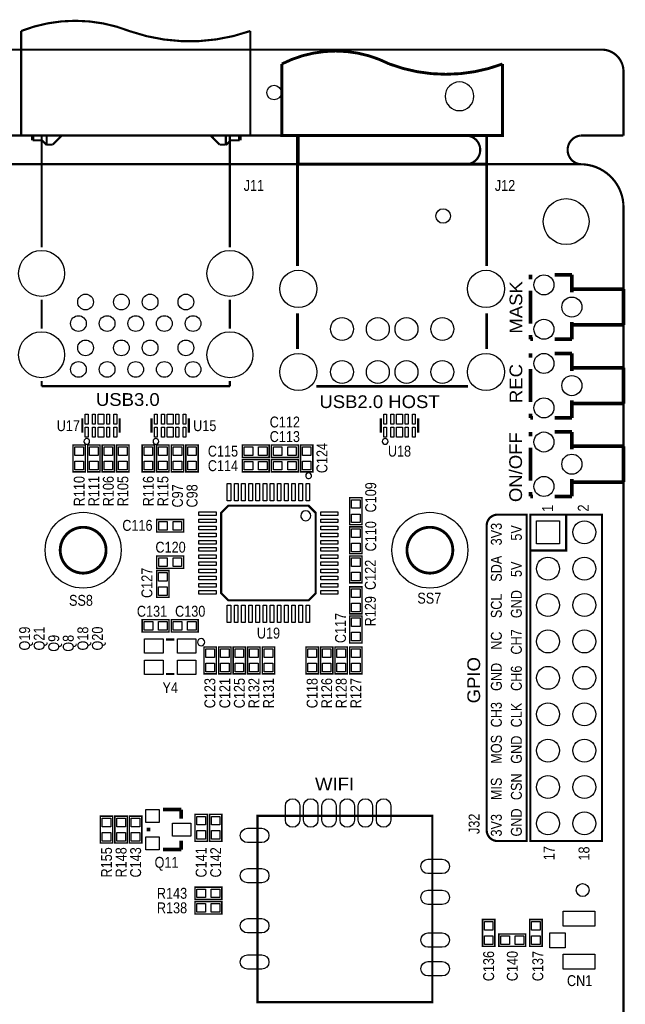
# Model space of a CAD drawing. Extents: x 0 to 150, y -8 to 100.
# Tile 12 of 12: x 108 to 150, y 31 to 100. Entities that reach past the tile are written whole.
import ezdxf
from ezdxf.enums import TextEntityAlignment as Align

# ---------------------------------------------------------------- set-up
doc = ezdxf.new("R2010")
doc.units = 0
doc.layers.add('DXF', color=212, linetype='CONTINUOUS')

msp = doc.modelspace()

# ---------------------------------------------------------------- linework, layer by layer
at = {"layer": 'DXF'}
for points, const_width in [([(115.558824, 99.28098, 0.190342), (107.95889, 99.30003)], 0.150114), ([(123.958858, 99.30003, -0.169628), (115.558824, 99.28098)], 0.150114), ([(126.15545, 97.00006, -0.240368), (133.655562, 97.00006)], 0.199898), ([(148.475954, 98.000058, -0.414214), (149.999954, 96.476058)], 0.1524), ([(133.655562, 97.00006, 0.182958), (141.55547, 97.00006)], 0.199898), ([(138.999976, 90.000074, 0.999992), (138.999976, 92.00007)], 0.150114), ([(146.99996, 90.000074, -0.899993), (146.99996, 92.00007)], 0.150114), ([(2.999994, 0), (146.99996, 0, 0.414214), (149.999954, 2.999994), (149.999954, 87.00008, 0.414214), (146.99996, 90.000074), (2.999994, 90.000074, 0.414214), (0, 87.00008), (0, 2.999994, 0.414214), (2.999994, 0)], 0.1524), ([(140.45184, 43.525186), (140.45184, 64.78143, -0.414214), (141.21384, 65.54343), (143.24584, 65.54343), (143.24584, 42.763186), (141.21384, 42.763186, -0.414214), (140.45184, 43.525186)], 0.1524), ([(113.888012, 63.062612, 1.000034), (110.68812, 63.062358, 0.999966), (113.888012, 63.062612)], 0.199898), ([(138.088116, 63.062612, 1.000034), (134.888224, 63.062358, 0.999966), (138.088116, 63.062612)], 0.199898)]:
    msp.add_lwpolyline(points, format="xyb", dxfattribs=dict(at, const_width=const_width))
for points, const_width in [([(107.95889, 99.30003), (107.95889, 92.00007), (115.958874, 92.00007)], 0.150114), ([(123.958858, 99.30003), (123.958858, 92.00007), (115.958874, 92.00007)], 0.150114), ([(1.524, 98.000058), (148.475954, 98.000058)], 0.1524), ([(126.15545, 97.00006), (126.15545, 92.00007), (141.55547, 92.00007), (141.55547, 97.00006)], 0.199898), ([(149.999954, 96.476058), (149.999954, 92.00007)], 0.1524), ([(108.765594, 92.00007), (108.765594, 91.66987)], 0.254), ([(123.215654, 92.00007), (123.215654, 91.66987)], 0.254), ([(127.255524, 82.900012), (127.255524, 92.00007), (140.455396, 92.00007), (140.455396, 82.900012)], 0.199898), ([(127.305562, 92.00007), (127.305562, 90.000074), (140.455396, 90.000074), (140.455396, 92.00007)], 0.199898), ([(78.999842, 92.00007), (138.999976, 92.00007)], 0.1524), ([(109.740954, 92.00007), (108.765594, 92.00007)], 0.150114), ([(109.408214, 91.66987), (108.765594, 91.66987)], 0.150114), ([(109.387894, 92.00007), (109.387894, 90.000074), (122.529854, 90.000074), (122.529854, 92.00007), (122.529854, 87.660734), (122.529854, 86.58098), (122.529854, 84.21243)], 0.150114), ([(109.387894, 84.21243), (109.387894, 87.281004), (109.387894, 88.160606), (109.387894, 92.00007)], 0.150114), ([(109.740954, 91.33713), (109.408214, 91.66987)], 0.150114), ([(109.740954, 92.00007), (109.740954, 91.37269)], 0.150114), ([(110.162594, 91.37269), (109.740954, 91.37269)], 0.150114), ([(110.789974, 92.00007), (110.162594, 91.37269)], 0.150114), ([(121.193814, 92.00007), (110.891574, 92.00007)], 0.150114), ([(121.818654, 91.37269), (121.193814, 92.00007)], 0.150114), ([(122.242834, 91.37269), (121.818654, 91.37269)], 0.150114), ([(122.242834, 92.00007), (122.242834, 91.37269)], 0.150114), ([(123.215654, 92.00007), (122.242834, 92.00007)], 0.150114), ([(122.575574, 91.66987), (122.242834, 91.33713)], 0.150114), ([(123.215654, 91.66987), (122.575574, 91.66987)], 0.150114), ([(149.999954, 92.00007), (146.99996, 92.00007)], 0.1524), ([(143.49984, 81.978754), (143.49984, 82.281776)], 0.254), ([(146.399758, 82.281776), (145.205958, 82.281776)], 0.254), ([(146.399758, 81.06283), (146.399758, 82.281776)], 0.254), ([(143.49984, 78.878684), (143.49984, 81.18475)], 0.254), ([(149.9997, 81.281778), (146.399758, 81.281778)], 0.254), ([(149.9997, 78.781656), (149.9997, 81.281778)], 0.254), ([(109.387894, 80.54975), (109.387894, 78.53299)], 0.150114), ([(122.529854, 80.54975), (122.529854, 78.53299)], 0.150114), ([(127.255524, 77.100176), (127.255524, 79.600044)], 0.199898), ([(140.455396, 79.600044), (140.455396, 77.100176)], 0.199898), ([(146.399758, 77.781658), (146.399758, 79.000604)], 0.254), ([(149.9997, 78.781656), (146.399758, 78.781656)], 0.254), ([(143.49984, 77.781658), (143.49984, 78.08468)], 0.254), ([(143.693388, 77.781658), (143.49984, 77.781658)], 0.254), ([(146.399758, 77.781658), (145.205958, 77.781658)], 0.254), ([(143.49984, 76.49464), (143.49984, 76.797662)], 0.254), ([(146.399758, 76.797662), (145.205958, 76.797662)], 0.254), ([(146.399758, 75.578716), (146.399758, 76.797662)], 0.254), ([(143.49984, 73.39457), (143.49984, 75.700636)], 0.254), ([(149.9997, 75.797664), (146.399758, 75.797664)], 0.254), ([(149.9997, 73.297542), (149.9997, 75.797664)], 0.254), ([(109.387894, 74.87031), (109.387894, 74.50709)], 0.150114), ([(122.529854, 74.87031), (122.529854, 74.50709)], 0.150114), ([(122.529854, 74.50709), (109.387894, 74.50709)], 0.150114), ([(139.155424, 74.499978), (128.555496, 74.499978)], 0.199898), ([(146.399758, 72.297544), (146.399758, 73.51649)], 0.254), ([(149.9997, 73.297542), (146.399758, 73.297542)], 0.254), ([(112.238028, 72.255126), (112.238028, 71.254874)], 0.150114), ([(114.837972, 72.255126), (114.837972, 71.254874)], 0.150114), ([(117.064028, 72.255126), (117.064028, 71.254874)], 0.150114), ([(119.663972, 72.255126), (119.663972, 71.254874)], 0.150114), ([(133.066028, 72.255126), (133.066028, 71.254874)], 0.150114), ([(135.665972, 72.255126), (135.665972, 71.254874)], 0.150114), ([(143.49984, 72.297544), (143.49984, 72.600566)], 0.254), ([(143.693388, 72.297544), (143.49984, 72.297544)], 0.254), ([(146.399758, 72.297544), (145.205958, 72.297544)], 0.254), ([(143.49984, 71.010526), (143.49984, 71.313548)], 0.254), ([(146.399758, 71.313548), (145.205958, 71.313548)], 0.254), ([(146.399758, 70.094602), (146.399758, 71.313548)], 0.254), ([(112.4458, 70.4088), (112.4458, 68.5292), (111.5822, 68.5292), (111.5822, 70.4088), (112.4458, 70.4088)], 0.1016), ([(113.4618, 70.4088), (113.4618, 68.5292), (112.5982, 68.5292), (112.5982, 70.4088), (113.4618, 70.4088)], 0.1016), ([(114.4778, 70.4088), (114.4778, 68.5292), (113.6142, 68.5292), (113.6142, 70.4088), (114.4778, 70.4088)], 0.1016), ([(115.4938, 70.4088), (115.4938, 68.5292), (114.6302, 68.5292), (114.6302, 70.4088), (115.4938, 70.4088)], 0.1016), ([(117.2718, 70.4088), (117.2718, 68.5292), (116.4082, 68.5292), (116.4082, 70.4088), (117.2718, 70.4088)], 0.1016), ([(118.2878, 70.4088), (118.2878, 68.5292), (117.4242, 68.5292), (117.4242, 70.4088), (118.2878, 70.4088)], 0.1016), ([(119.3038, 70.4088), (119.3038, 68.5292), (118.4402, 68.5292), (118.4402, 70.4088), (119.3038, 70.4088)], 0.1016), ([(120.3198, 70.4088), (120.3198, 68.5292), (119.4562, 68.5292), (119.4562, 70.4088), (120.3198, 70.4088)], 0.1016), ([(125.2728, 69.5452), (123.3932, 69.5452), (123.3932, 70.4088), (125.2728, 70.4088), (125.2728, 69.5452)], 0.1016), ([(125.4252, 70.4088), (127.3048, 70.4088), (127.3048, 69.5452), (125.4252, 69.5452), (125.4252, 70.4088)], 0.1016), ([(127.4572, 68.5292), (127.4572, 70.4088), (128.3208, 70.4088), (128.3208, 68.5292), (127.4572, 68.5292)], 0.1016), ([(143.49984, 67.910456), (143.49984, 70.216522)], 0.254), ([(149.9997, 70.31355), (146.399758, 70.31355)], 0.254), ([(149.9997, 67.813428), (149.9997, 70.31355)], 0.254), ([(125.2728, 68.5292), (123.3932, 68.5292), (123.3932, 69.3928), (125.2728, 69.3928), (125.2728, 68.5292)], 0.1016), ([(125.4252, 69.3928), (127.3048, 69.3928), (127.3048, 68.5292), (125.4252, 68.5292), (125.4252, 69.3928)], 0.1016), ([(146.399758, 66.81343), (146.399758, 68.032376)], 0.254), ([(149.9997, 67.813428), (146.399758, 67.813428)], 0.254), ([(130.8862, 64.8462), (130.8862, 66.7258), (131.7498, 66.7258), (131.7498, 64.8462), (130.8862, 64.8462)], 0.1016), ([(143.49984, 66.81343), (143.49984, 67.116452)], 0.254), ([(143.693388, 66.81343), (143.49984, 66.81343)], 0.254), ([(146.399758, 66.81343), (145.205958, 66.81343)], 0.254), ([(128.521968, 65.665096), (128.521968, 60.064904), (128.022096, 59.565032), (122.421904, 59.565032), (121.922032, 60.064904), (121.922032, 65.665096), (122.421904, 66.164968), (128.022096, 66.164968), (128.521968, 65.665096)], 0.150114), ([(145.999962, 65.54343), (145.999962, 63.043308), (143.49984, 63.043308)], 0.150114), ([(148.500084, 65.54343), (148.500084, 42.763186), (143.49984, 42.763186), (143.49984, 65.54343), (148.500084, 65.54343)], 0.150114), ([(119.3038, 64.3382), (117.4242, 64.3382), (117.4242, 65.2018), (119.3038, 65.2018), (119.3038, 64.3382)], 0.1016), ([(130.8862, 62.8142), (130.8862, 64.6938), (131.7498, 64.6938), (131.7498, 62.8142), (130.8862, 62.8142)], 0.1016), ([(119.3038, 61.7982), (117.4242, 61.7982), (117.4242, 62.6618), (119.3038, 62.6618), (119.3038, 61.7982)], 0.1016), ([(130.8862, 60.7822), (130.8862, 62.6618), (131.7498, 62.6618), (131.7498, 60.7822), (130.8862, 60.7822)], 0.1016), ([(118.2878, 61.6458), (118.2878, 59.7662), (117.4242, 59.7662), (117.4242, 61.6458), (118.2878, 61.6458)], 0.1016), ([(131.7498, 60.5028), (131.7498, 58.6232), (130.8862, 58.6232), (130.8862, 60.5028), (131.7498, 60.5028)], 0.1016), ([(130.8862, 56.5912), (130.8862, 58.4708), (131.7498, 58.4708), (131.7498, 56.5912), (130.8862, 56.5912)], 0.1016), ([(118.2878, 57.3532), (116.4082, 57.3532), (116.4082, 58.2168), (118.2878, 58.2168), (118.2878, 57.3532)], 0.1016), ([(118.4402, 58.2168), (120.3198, 58.2168), (120.3198, 57.3532), (118.4402, 57.3532), (118.4402, 58.2168)], 0.1016), ([(118.663974, 56.825896), (118.064026, 56.825896)], 0.150114), ([(121.5898, 56.3118), (121.5898, 54.4322), (120.7262, 54.4322), (120.7262, 56.3118), (121.5898, 56.3118)], 0.1016), ([(122.6058, 56.3118), (122.6058, 54.4322), (121.7422, 54.4322), (121.7422, 56.3118), (122.6058, 56.3118)], 0.1016), ([(123.6218, 56.3118), (123.6218, 54.4322), (122.7582, 54.4322), (122.7582, 56.3118), (123.6218, 56.3118)], 0.1016), ([(123.7742, 54.4322), (123.7742, 56.3118), (124.6378, 56.3118), (124.6378, 54.4322), (123.7742, 54.4322)], 0.1016), ([(124.7902, 54.4322), (124.7902, 56.3118), (125.6538, 56.3118), (125.6538, 54.4322), (124.7902, 54.4322)], 0.1016), ([(128.7018, 56.3118), (128.7018, 54.4322), (127.8382, 54.4322), (127.8382, 56.3118), (128.7018, 56.3118)], 0.1016), ([(129.7178, 56.3118), (129.7178, 54.4322), (128.8542, 54.4322), (128.8542, 56.3118), (129.7178, 56.3118)], 0.1016), ([(129.8702, 54.4322), (129.8702, 56.3118), (130.7338, 56.3118), (130.7338, 54.4322), (129.8702, 54.4322)], 0.1016), ([(130.8862, 54.4322), (130.8862, 56.3118), (131.7498, 56.3118), (131.7498, 54.4322), (130.8862, 54.4322)], 0.1016), ([(118.663974, 54.426104), (118.064026, 54.426104)], 0.150114), ([(119.1387, 44.958), (117.8687, 44.958)], 0.254), ([(119.1387, 44.323), (119.1387, 44.958)], 0.254), ([(120.0912, 42.7482), (120.0912, 44.6278), (120.9548, 44.6278), (120.9548, 42.7482), (120.0912, 42.7482)], 0.1016), ([(121.1072, 42.7482), (121.1072, 44.6278), (121.9708, 44.6278), (121.9708, 42.7482), (121.1072, 42.7482)], 0.1016), ([(113.4872, 42.6212), (113.4872, 44.5008), (114.3508, 44.5008), (114.3508, 42.6212), (113.4872, 42.6212)], 0.1016), ([(114.5032, 42.6212), (114.5032, 44.5008), (115.3668, 44.5008), (115.3668, 42.6212), (114.5032, 42.6212)], 0.1016), ([(115.5192, 42.6212), (115.5192, 44.5008), (116.3828, 44.5008), (116.3828, 42.6212), (115.5192, 42.6212)], 0.1016), ([(136.656064, 31.520892), (124.45619, 31.520892), (124.45619, 44.520866), (136.656064, 44.520866), (136.656064, 31.520892)], 0.150114), ([(116.8527, 43.688), (116.8527, 43.434)], 0.254), ([(119.1387, 42.799), (119.1387, 42.164)], 0.254), ([(119.1387, 42.164), (117.8687, 42.164)], 0.254), ([(120.0912, 39.5478), (121.9708, 39.5478), (121.9708, 38.6842), (120.0912, 38.6842), (120.0912, 39.5478)], 0.1016), ([(120.0912, 38.5318), (121.9708, 38.5318), (121.9708, 37.6682), (120.0912, 37.6682), (120.0912, 38.5318)], 0.1016), ([(140.1572, 35.410902), (140.1572, 37.290502), (141.0208, 37.290502), (141.0208, 35.410902), (140.1572, 35.410902)], 0.1016), ([(143.4592, 35.410902), (143.4592, 37.290502), (144.3228, 37.290502), (144.3228, 35.410902), (143.4592, 35.410902)], 0.1016), ([(141.3002, 36.274502), (143.1798, 36.274502), (143.1798, 35.410902), (141.3002, 35.410902), (141.3002, 36.274502)], 0.1016)]:
    msp.add_lwpolyline(points, dxfattribs=dict(at, const_width=const_width))
msp.add_lwpolyline([(139.556998, 94.742, 1), (137.557002, 94.742, 1), (139.556998, 94.742)], format="xyb", dxfattribs=at)
for points in [[(112.637951, 71.855076), (112.438053, 71.855076), (112.438053, 72.5551), (112.637951, 72.5551)], [(113.137823, 71.855076), (112.937925, 71.855076), (112.937925, 72.5551), (113.137823, 72.5551)], [(113.738025, 72.5551), (113.738025, 71.855076), (113.337975, 71.855076), (113.337975, 72.5551)], [(114.138075, 71.855076), (113.938177, 71.855076), (113.938177, 72.5551), (114.138075, 72.5551)], [(114.637947, 71.855076), (114.438049, 71.855076), (114.438049, 72.5551), (114.637947, 72.5551)], [(117.463951, 71.855076), (117.264053, 71.855076), (117.264053, 72.5551), (117.463951, 72.5551)], [(117.963823, 71.855076), (117.763925, 71.855076), (117.763925, 72.5551), (117.963823, 72.5551)], [(118.564025, 72.5551), (118.564025, 71.855076), (118.163975, 71.855076), (118.163975, 72.5551)], [(118.964075, 71.855076), (118.764177, 71.855076), (118.764177, 72.5551), (118.964075, 72.5551)], [(119.463947, 71.855076), (119.264049, 71.855076), (119.264049, 72.5551), (119.463947, 72.5551)], [(133.465951, 71.855076), (133.266053, 71.855076), (133.266053, 72.5551), (133.465951, 72.5551)], [(133.965823, 71.855076), (133.765925, 71.855076), (133.765925, 72.5551), (133.965823, 72.5551)], [(134.566025, 72.5551), (134.566025, 71.855076), (134.165975, 71.855076), (134.165975, 72.5551)], [(134.966075, 71.855076), (134.766177, 71.855076), (134.766177, 72.5551), (134.966075, 72.5551)], [(135.465947, 71.855076), (135.266049, 71.855076), (135.266049, 72.5551), (135.465947, 72.5551)], [(112.637951, 70.9549), (112.438053, 70.9549), (112.438053, 71.654924), (112.637951, 71.654924)], [(113.137823, 70.9549), (112.937925, 70.9549), (112.937925, 71.654924), (113.137823, 71.654924)], [(113.738025, 71.654924), (113.738025, 70.9549), (113.337975, 70.9549), (113.337975, 71.654924)], [(114.138075, 70.9549), (113.938177, 70.9549), (113.938177, 71.654924), (114.138075, 71.654924)], [(114.637947, 70.9549), (114.438049, 70.9549), (114.438049, 71.654924), (114.637947, 71.654924)], [(117.463951, 70.9549), (117.264053, 70.9549), (117.264053, 71.654924), (117.463951, 71.654924)], [(117.963823, 70.9549), (117.763925, 70.9549), (117.763925, 71.654924), (117.963823, 71.654924)], [(118.564025, 71.654924), (118.564025, 70.9549), (118.163975, 70.9549), (118.163975, 71.654924)], [(118.964075, 70.9549), (118.764177, 70.9549), (118.764177, 71.654924), (118.964075, 71.654924)], [(119.463947, 70.9549), (119.264049, 70.9549), (119.264049, 71.654924), (119.463947, 71.654924)], [(133.465951, 70.9549), (133.266053, 70.9549), (133.266053, 71.654924), (133.465951, 71.654924)], [(133.965823, 70.9549), (133.765925, 70.9549), (133.765925, 71.654924), (133.965823, 71.654924)], [(134.566025, 71.654924), (134.566025, 70.9549), (134.165975, 70.9549), (134.165975, 71.654924)], [(134.966075, 70.9549), (134.766177, 70.9549), (134.766177, 71.654924), (134.966075, 71.654924)], [(135.465947, 70.9549), (135.266049, 70.9549), (135.266049, 71.654924), (135.465947, 71.654924)], [(111.71428, 70.268592), (112.31372, 70.268592), (112.31372, 69.669152), (111.71428, 69.669152)], [(112.73028, 70.268592), (113.32972, 70.268592), (113.32972, 69.669152), (112.73028, 69.669152)], [(113.74628, 70.268592), (114.34572, 70.268592), (114.34572, 69.669152), (113.74628, 69.669152)], [(114.76228, 70.268592), (115.36172, 70.268592), (115.36172, 69.669152), (114.76228, 69.669152)], [(116.54028, 70.268592), (117.13972, 70.268592), (117.13972, 69.669152), (116.54028, 69.669152)], [(117.55628, 70.268592), (118.15572, 70.268592), (118.15572, 69.669152), (117.55628, 69.669152)], [(118.57228, 70.268592), (119.17172, 70.268592), (119.17172, 69.669152), (118.57228, 69.669152)], [(119.58828, 70.268592), (120.18772, 70.268592), (120.18772, 69.669152), (119.58828, 69.669152)], [(124.132848, 70.27672), (124.132848, 69.67728), (123.533408, 69.67728), (123.533408, 70.27672)], [(125.132592, 70.27672), (125.132592, 69.67728), (124.533152, 69.67728), (124.533152, 70.27672)], [(125.565408, 69.67728), (125.565408, 70.27672), (126.164848, 70.27672), (126.164848, 69.67728)], [(126.565152, 69.67728), (126.565152, 70.27672), (127.164592, 70.27672), (127.164592, 69.67728)], [(128.18872, 69.669152), (127.58928, 69.669152), (127.58928, 70.268592), (128.18872, 70.268592)], [(111.71428, 69.268848), (112.31372, 69.268848), (112.31372, 68.669408), (111.71428, 68.669408)], [(112.73028, 69.268848), (113.32972, 69.268848), (113.32972, 68.669408), (112.73028, 68.669408)], [(113.74628, 69.268848), (114.34572, 69.268848), (114.34572, 68.669408), (113.74628, 68.669408)], [(114.76228, 69.268848), (115.36172, 69.268848), (115.36172, 68.669408), (114.76228, 68.669408)], [(116.54028, 69.268848), (117.13972, 69.268848), (117.13972, 68.669408), (116.54028, 68.669408)], [(117.55628, 69.268848), (118.15572, 69.268848), (118.15572, 68.669408), (117.55628, 68.669408)], [(118.57228, 69.268848), (119.17172, 69.268848), (119.17172, 68.669408), (118.57228, 68.669408)], [(119.58828, 69.268848), (120.18772, 69.268848), (120.18772, 68.669408), (119.58828, 68.669408)], [(124.132848, 69.26072), (124.132848, 68.66128), (123.533408, 68.66128), (123.533408, 69.26072)], [(125.132592, 69.26072), (125.132592, 68.66128), (124.533152, 68.66128), (124.533152, 69.26072)], [(125.565408, 68.66128), (125.565408, 69.26072), (126.164848, 69.26072), (126.164848, 68.66128)], [(126.565152, 68.66128), (126.565152, 69.26072), (127.164592, 69.26072), (127.164592, 68.66128)], [(128.18872, 68.669408), (127.58928, 68.669408), (127.58928, 69.268848), (128.18872, 69.268848)], [(122.346974, 67.714876), (122.59691, 67.714876), (122.59691, 66.51498), (122.346974, 66.51498)], [(122.8471, 67.714876), (123.097036, 67.714876), (123.097036, 66.51498), (122.8471, 66.51498)], [(123.346972, 67.714876), (123.596908, 67.714876), (123.596908, 66.51498), (123.346972, 66.51498)], [(123.847098, 67.714876), (124.097034, 67.714876), (124.097034, 66.51498), (123.847098, 66.51498)], [(124.34697, 67.714876), (124.596906, 67.714876), (124.596906, 66.51498), (124.34697, 66.51498)], [(124.847096, 67.714876), (125.097032, 67.714876), (125.097032, 66.51498), (124.847096, 66.51498)], [(125.346968, 67.714876), (125.596904, 67.714876), (125.596904, 66.51498), (125.346968, 66.51498)], [(125.847094, 67.714876), (126.09703, 67.714876), (126.09703, 66.51498), (125.847094, 66.51498)], [(126.346966, 67.714876), (126.596902, 67.714876), (126.596902, 66.51498), (126.346966, 66.51498)], [(126.847092, 67.714876), (127.097028, 67.714876), (127.097028, 66.51498), (126.847092, 66.51498)], [(127.346964, 67.714876), (127.5969, 67.714876), (127.5969, 66.51498), (127.346964, 66.51498)], [(127.84709, 67.714876), (128.097026, 67.714876), (128.097026, 66.51498), (127.84709, 66.51498)], [(131.61772, 65.986152), (131.01828, 65.986152), (131.01828, 66.585592), (131.61772, 66.585592)], [(120.372124, 65.49009), (120.372124, 65.740026), (121.57202, 65.740026), (121.57202, 65.49009)], [(130.071876, 65.740026), (130.071876, 65.49009), (128.87198, 65.49009), (128.87198, 65.740026)], [(131.61772, 64.986408), (131.01828, 64.986408), (131.01828, 65.585848), (131.61772, 65.585848)], [(118.163848, 65.06972), (118.163848, 64.47028), (117.564408, 64.47028), (117.564408, 65.06972)], [(119.163592, 65.06972), (119.163592, 64.47028), (118.564152, 64.47028), (118.564152, 65.06972)], [(120.372124, 64.989964), (120.372124, 65.2399), (121.57202, 65.2399), (121.57202, 64.989964)], [(120.372124, 64.490092), (120.372124, 64.740028), (121.57202, 64.740028), (121.57202, 64.490092)], [(130.071876, 65.2399), (130.071876, 64.989964), (128.87198, 64.989964), (128.87198, 65.2399)], [(130.071876, 64.740028), (130.071876, 64.490092), (128.87198, 64.490092), (128.87198, 64.740028)], [(143.929989, 65.113281), (145.529935, 65.113281), (145.529935, 63.513335), (143.929989, 63.513335)], [(120.372124, 63.989966), (120.372124, 64.239902), (121.57202, 64.239902), (121.57202, 63.989966)], [(130.071876, 64.239902), (130.071876, 63.989966), (128.87198, 63.989966), (128.87198, 64.239902)], [(131.61772, 63.954152), (131.01828, 63.954152), (131.01828, 64.553592), (131.61772, 64.553592)], [(120.372124, 63.490094), (120.372124, 63.74003), (121.57202, 63.74003), (121.57202, 63.490094)], [(120.372124, 62.989968), (120.372124, 63.239904), (121.57202, 63.239904), (121.57202, 62.989968)], [(130.071876, 63.74003), (130.071876, 63.490094), (128.87198, 63.490094), (128.87198, 63.74003)], [(130.071876, 63.239904), (130.071876, 62.989968), (128.87198, 62.989968), (128.87198, 63.239904)], [(131.61772, 62.954408), (131.01828, 62.954408), (131.01828, 63.553848), (131.61772, 63.553848)], [(120.372124, 62.490096), (120.372124, 62.740032), (121.57202, 62.740032), (121.57202, 62.490096)], [(130.071876, 62.740032), (130.071876, 62.490096), (128.87198, 62.490096), (128.87198, 62.740032)], [(118.163848, 62.52972), (118.163848, 61.93028), (117.564408, 61.93028), (117.564408, 62.52972)], [(119.163592, 62.52972), (119.163592, 61.93028), (118.564152, 61.93028), (118.564152, 62.52972)], [(120.372124, 61.98997), (120.372124, 62.239906), (121.57202, 62.239906), (121.57202, 61.98997)], [(130.071876, 62.239906), (130.071876, 61.98997), (128.87198, 61.98997), (128.87198, 62.239906)], [(131.61772, 61.922152), (131.01828, 61.922152), (131.01828, 62.521592), (131.61772, 62.521592)], [(117.55628, 61.505592), (118.15572, 61.505592), (118.15572, 60.906152), (117.55628, 60.906152)], [(120.372124, 61.490098), (120.372124, 61.740034), (121.57202, 61.740034), (121.57202, 61.490098)], [(120.372124, 60.989972), (120.372124, 61.239908), (121.57202, 61.239908), (121.57202, 60.989972)], [(130.071876, 61.740034), (130.071876, 61.490098), (128.87198, 61.490098), (128.87198, 61.740034)], [(130.071876, 61.239908), (130.071876, 60.989972), (128.87198, 60.989972), (128.87198, 61.239908)], [(131.61772, 60.922408), (131.01828, 60.922408), (131.01828, 61.521848), (131.61772, 61.521848)], [(117.55628, 60.505848), (118.15572, 60.505848), (118.15572, 59.906408), (117.55628, 59.906408)], [(120.372124, 60.4901), (120.372124, 60.740036), (121.57202, 60.740036), (121.57202, 60.4901)], [(130.071876, 60.740036), (130.071876, 60.4901), (128.87198, 60.4901), (128.87198, 60.740036)], [(120.372124, 59.989974), (120.372124, 60.23991), (121.57202, 60.23991), (121.57202, 59.989974)], [(130.071876, 60.23991), (130.071876, 59.989974), (128.87198, 59.989974), (128.87198, 60.23991)], [(131.01828, 60.362592), (131.61772, 60.362592), (131.61772, 59.763152), (131.01828, 59.763152)], [(122.595894, 58.015124), (122.345958, 58.015124), (122.345958, 59.21502), (122.595894, 59.21502)], [(123.09602, 58.015124), (122.846084, 58.015124), (122.846084, 59.21502), (123.09602, 59.21502)], [(123.595892, 58.015124), (123.345956, 58.015124), (123.345956, 59.21502), (123.595892, 59.21502)], [(124.096018, 58.015124), (123.846082, 58.015124), (123.846082, 59.21502), (124.096018, 59.21502)], [(124.59589, 58.015124), (124.345954, 58.015124), (124.345954, 59.21502), (124.59589, 59.21502)], [(125.096016, 58.015124), (124.84608, 58.015124), (124.84608, 59.21502), (125.096016, 59.21502)], [(125.595888, 58.015124), (125.345952, 58.015124), (125.345952, 59.21502), (125.595888, 59.21502)], [(126.096014, 58.015124), (125.846078, 58.015124), (125.846078, 59.21502), (126.096014, 59.21502)], [(126.595886, 58.015124), (126.34595, 58.015124), (126.34595, 59.21502), (126.595886, 59.21502)], [(127.096012, 58.015124), (126.846076, 58.015124), (126.846076, 59.21502), (127.096012, 59.21502)], [(127.595884, 58.015124), (127.345948, 58.015124), (127.345948, 59.21502), (127.595884, 59.21502)], [(128.09601, 58.015124), (127.846074, 58.015124), (127.846074, 59.21502), (128.09601, 59.21502)], [(131.01828, 59.362848), (131.61772, 59.362848), (131.61772, 58.763408), (131.01828, 58.763408)], [(117.147848, 58.08472), (117.147848, 57.48528), (116.548408, 57.48528), (116.548408, 58.08472)], [(118.147592, 58.08472), (118.147592, 57.48528), (117.548152, 57.48528), (117.548152, 58.08472)], [(118.580408, 57.48528), (118.580408, 58.08472), (119.179848, 58.08472), (119.179848, 57.48528)], [(119.580152, 57.48528), (119.580152, 58.08472), (120.179592, 58.08472), (120.179592, 57.48528)], [(131.61772, 57.731152), (131.01828, 57.731152), (131.01828, 58.330592), (131.61772, 58.330592)], [(131.61772, 56.731408), (131.01828, 56.731408), (131.01828, 57.330848), (131.61772, 57.330848)], [(117.863874, 56.876061), (117.863874, 55.876063), (116.563902, 55.876063), (116.563902, 56.876061)], [(120.164098, 56.876061), (120.164098, 55.876063), (118.864126, 55.876063), (118.864126, 56.876061)], [(120.85828, 56.171592), (121.45772, 56.171592), (121.45772, 55.572152), (120.85828, 55.572152)], [(121.87428, 56.171592), (122.47372, 56.171592), (122.47372, 55.572152), (121.87428, 55.572152)], [(122.89028, 56.171592), (123.48972, 56.171592), (123.48972, 55.572152), (122.89028, 55.572152)], [(124.50572, 55.572152), (123.90628, 55.572152), (123.90628, 56.171592), (124.50572, 56.171592)], [(125.52172, 55.572152), (124.92228, 55.572152), (124.92228, 56.171592), (125.52172, 56.171592)], [(127.97028, 56.171592), (128.56972, 56.171592), (128.56972, 55.572152), (127.97028, 55.572152)], [(128.98628, 56.171592), (129.58572, 56.171592), (129.58572, 55.572152), (128.98628, 55.572152)], [(130.60172, 55.572152), (130.00228, 55.572152), (130.00228, 56.171592), (130.60172, 56.171592)], [(131.61772, 55.572152), (131.01828, 55.572152), (131.01828, 56.171592), (131.61772, 56.171592)], [(117.863874, 55.375937), (117.863874, 54.375939), (116.563902, 54.375939), (116.563902, 55.375937)], [(120.164098, 55.375937), (120.164098, 54.375939), (118.864126, 54.375939), (118.864126, 55.375937)], [(120.85828, 55.171848), (121.45772, 55.171848), (121.45772, 54.572408), (120.85828, 54.572408)], [(121.87428, 55.171848), (122.47372, 55.171848), (122.47372, 54.572408), (121.87428, 54.572408)], [(122.89028, 55.171848), (123.48972, 55.171848), (123.48972, 54.572408), (122.89028, 54.572408)], [(124.50572, 54.572408), (123.90628, 54.572408), (123.90628, 55.171848), (124.50572, 55.171848)], [(125.52172, 54.572408), (124.92228, 54.572408), (124.92228, 55.171848), (125.52172, 55.171848)], [(127.97028, 55.171848), (128.56972, 55.171848), (128.56972, 54.572408), (127.97028, 54.572408)], [(128.98628, 55.171848), (129.58572, 55.171848), (129.58572, 54.572408), (128.98628, 54.572408)], [(130.60172, 54.572408), (130.00228, 54.572408), (130.00228, 55.171848), (130.60172, 55.171848)], [(131.61772, 54.572408), (131.01828, 54.572408), (131.01828, 55.171848), (131.61772, 55.171848)], [(116.6749, 44.9707), (117.5893, 44.9707), (117.5893, 44.0563), (116.6749, 44.0563)], [(114.21872, 43.761152), (113.61928, 43.761152), (113.61928, 44.360592), (114.21872, 44.360592)], [(115.23472, 43.761152), (114.63528, 43.761152), (114.63528, 44.360592), (115.23472, 44.360592)], [(116.25072, 43.761152), (115.65128, 43.761152), (115.65128, 44.360592), (116.25072, 44.360592)], [(118.5291, 44.0182), (119.7991, 44.0182), (119.7991, 43.1038), (118.5291, 43.1038)], [(120.82272, 43.888152), (120.22328, 43.888152), (120.22328, 44.487592), (120.82272, 44.487592)], [(121.83872, 43.888152), (121.23928, 43.888152), (121.23928, 44.487592), (121.83872, 44.487592)], [(114.21872, 42.761408), (113.61928, 42.761408), (113.61928, 43.360848), (114.21872, 43.360848)], [(115.23472, 42.761408), (114.63528, 42.761408), (114.63528, 43.360848), (115.23472, 43.360848)], [(116.25072, 42.761408), (115.65128, 42.761408), (115.65128, 43.360848), (116.25072, 43.360848)], [(120.82272, 42.888408), (120.22328, 42.888408), (120.22328, 43.487848), (120.82272, 43.487848)], [(121.83872, 42.888408), (121.23928, 42.888408), (121.23928, 43.487848), (121.83872, 43.487848)], [(116.6749, 43.0657), (117.5893, 43.0657), (117.5893, 42.1513), (116.6749, 42.1513)], [(120.231408, 38.81628), (120.231408, 39.41572), (120.830848, 39.41572), (120.830848, 38.81628)], [(121.231152, 38.81628), (121.231152, 39.41572), (121.830592, 39.41572), (121.830592, 38.81628)], [(120.231408, 37.80028), (120.231408, 38.39972), (120.830848, 38.39972), (120.830848, 37.80028)], [(121.231152, 37.80028), (121.231152, 38.39972), (121.830592, 38.39972), (121.830592, 37.80028)], [(145.793333, 37.867844), (147.993227, 37.867844), (147.993227, 36.817808), (145.793333, 36.817808)], [(140.88872, 36.550854), (140.28928, 36.550854), (140.28928, 37.150294), (140.88872, 37.150294)], [(144.19072, 36.550854), (143.59128, 36.550854), (143.59128, 37.150294), (144.19072, 37.150294)], [(140.88872, 35.55111), (140.28928, 35.55111), (140.28928, 36.15055), (140.88872, 36.15055)], [(141.440408, 35.542982), (141.440408, 36.142422), (142.039848, 36.142422), (142.039848, 35.542982)], [(142.440152, 35.542982), (142.440152, 36.142422), (143.039592, 36.142422), (143.039592, 35.542982)], [(144.19072, 35.55111), (143.59128, 35.55111), (143.59128, 36.15055), (144.19072, 36.15055)], [(144.868138, 36.36772), (145.918174, 36.36772), (145.918174, 35.317684), (144.868138, 35.317684)], [(145.793333, 34.867596), (147.993227, 34.867596), (147.993227, 33.81756), (145.793333, 33.81756)]]:
    msp.add_lwpolyline(points, close=True, dxfattribs=at)
for points in [[(112.7379, 70.654926, 1), (112.3381, 70.655074, 1)], [(117.5639, 70.654926, 1), (117.1641, 70.655074, 1)], [(133.5659, 70.654926, 1), (133.1661, 70.655074, 1)], [(128.222248, 68.26504, 1), (127.821752, 68.26496, 1)], [(128.171956, 65.464944, 1), (127.472044, 65.465056, 1)], [(120.772936, 56.642, 1), (120.273272, 56.641956, 1)], [(126.406021, 44.220765), (126.406021, 45.220763, -1), (127.406019, 45.220763), (127.406019, 44.220765, -1)], [(127.676021, 44.220765), (127.676021, 45.220763, -1), (128.676019, 45.220763), (128.676019, 44.220765, -1)], [(128.946021, 44.220765), (128.946021, 45.220763, -1), (129.946019, 45.220763), (129.946019, 44.220765, -1)], [(130.216021, 44.220765), (130.216021, 45.220763, -1), (131.216019, 45.220763), (131.216019, 44.220765, -1)], [(131.486021, 44.220765), (131.486021, 45.220763, -1), (132.486019, 45.220763), (132.486019, 44.220765, -1)], [(132.756021, 44.220765), (132.756021, 45.220763, -1), (133.756019, 45.220763), (133.756019, 44.220765, -1)], [(123.756039, 43.650789), (124.756037, 43.650789, -1), (124.756037, 42.650791), (123.756039, 42.650791, -1)], [(136.355963, 41.490773), (137.355961, 41.490773, -1), (137.355961, 40.490775), (136.355963, 40.490775, -1)], [(123.756039, 40.850693), (124.756037, 40.850693, -1), (124.756037, 39.850695), (123.756039, 39.850695, -1)], [(136.355963, 39.330757), (137.355961, 39.330757, -1), (137.355961, 38.330759), (136.355963, 38.330759, -1)], [(123.756039, 37.350827), (124.756037, 37.350827, -1), (124.756037, 36.350829), (123.756039, 36.350829, -1)], [(136.355963, 36.350829), (137.355961, 36.350829, -1), (137.355961, 35.350831), (136.355963, 35.350831, -1)], [(123.756039, 34.820733), (124.756037, 34.820733, -1), (124.756037, 33.820735), (123.756039, 33.820735, -1)], [(136.355963, 34.350833), (137.355961, 34.350833, -1), (137.355961, 33.350835), (136.355963, 33.350835, -1)]]:
    msp.add_lwpolyline(points, format="xyb", close=True, dxfattribs=at)
for centre, radius in [((125.615954, 95.000064), 0.508), ((145.999962, 86.000082), 1.599946), ((137.414, 86.3854), 0.508), ((109.387894, 82.38109), 1.6002), ((122.529854, 82.38109), 1.6002), ((127.305562, 81.300066), 1.299972), ((140.405358, 81.300066), 1.299972), ((144.4498, 81.581498), 0.700024), ((112.458754, 80.38211), 0.550037), ((114.958114, 80.38211), 0.550037), ((116.959634, 80.38211), 0.550037), ((119.458994, 80.38211), 0.550037), ((146.399504, 80.03159), 0.700024), ((111.958374, 78.88097), 0.550037), ((113.959894, 78.88097), 0.550037), ((115.958874, 78.88097), 0.550037), ((117.957854, 78.88097), 0.550037), ((119.959374, 78.88097), 0.550037), ((130.35534, 78.49997), 0.799973), ((132.855462, 78.49997), 0.799973), ((134.855458, 78.49997), 0.799973), ((137.35558, 78.49997), 0.799973), ((144.4498, 78.481682), 0.700024), ((109.387894, 76.70165), 1.6002), ((112.458754, 77.18171), 0.550037), ((114.958114, 77.18171), 0.550037), ((116.959634, 77.18171), 0.550037), ((119.458994, 77.18171), 0.550037), ((122.529854, 76.70165), 1.6002), ((127.305562, 75.499976), 1.299972), ((130.35534, 75.499976), 0.799973), ((132.855462, 75.499976), 0.799973), ((134.855458, 75.499976), 0.799973), ((137.35558, 75.499976), 0.799973), ((140.405358, 75.499976), 1.299972), ((144.4498, 76.097384), 0.700024), ((111.958374, 75.68057), 0.550037), ((113.959894, 75.68057), 0.550037), ((115.958874, 75.68057), 0.550037), ((117.957854, 75.68057), 0.550037), ((119.959374, 75.68057), 0.550037), ((146.399504, 74.547476), 0.700024), ((144.4498, 72.997568), 0.700024), ((144.4498, 70.61327), 0.700024), ((146.399504, 69.063362), 0.700024), ((144.4498, 67.513454), 0.700024), ((112.288066, 63.062358), 2.649982), ((136.48817, 63.062358), 2.649982), ((147.269962, 64.313308), 0.799973), ((144.729962, 61.773308), 0.799973), ((147.269962, 61.773308), 0.799973), ((144.729962, 59.233308), 0.799973), ((147.269962, 59.233308), 0.799973), ((144.729962, 56.693308), 0.799973), ((147.269962, 56.693308), 0.799973), ((144.729962, 54.153308), 0.799973), ((147.269962, 54.153308), 0.799973), ((144.729962, 51.613308), 0.799973), ((147.269962, 51.613308), 0.799973), ((144.729962, 49.073308), 0.799973), ((147.269962, 49.073308), 0.799973), ((144.729962, 46.533308), 0.799973), ((147.269962, 46.533308), 0.799973), ((144.729962, 43.993308), 0.799973), ((147.269962, 43.993308), 0.799973), ((147.148804, 39.34079), 0.449961)]:
    msp.add_circle(centre, radius, dxfattribs=at)

# ---------------------------------------------------------------- texts
at = {"layer": 'DXF', "width": 0.866667}
for s, p in [('J11', (124.206, 88.138)), ('J12', (141.732, 88.138)), ('C112', (126.365, 71.628)), ('U17', (111.252, 71.374)), ('U15', (120.777, 71.374)), ('C113', (126.365, 70.612)), ('C115', (122.047, 69.596)), ('U18', (134.366, 69.596)), ('C114', (122.047, 68.58)), ('C116', (116.078, 64.4144)), ('C120', (118.3894, 62.8904)), ('C131', (117.094, 58.42)), ('C130', (119.761, 58.42)), ('U19', (125.222, 56.896)), ('Y4', (118.364, 53.086)), ('Q11', (118.11, 40.894)), ('R143', (118.491, 38.735)), ('R138', (118.491, 37.719)), ('CN1', (146.939, 32.639))]:
    msp.add_text(s, height=0.762, dxfattribs=at).set_placement(p, align=Align.CENTER)
at = {"layer": 'DXF'}
for s, height, width, p in [('MASK', 0.889, 1.085714, (142.9385, 78.1812)), ('REC', 0.889, 1.085714, (142.9385, 73.3298)), ('ON/OFF', 0.889, 1.085714, (142.917418, 66.421)), ('1', 0.762, 0.866667, (145.0848, 65.7352)), ('2', 0.762, 0.866667, (147.574, 65.7606)), ('3V3', 0.762, 0.866667, (141.507718, 63.398908)), ('5V', 0.762, 0.866667, (142.904718, 63.729108)), ('SDA', 0.762, 0.866667, (141.507718, 60.858908)), ('5V', 0.762, 0.866667, (142.904718, 61.189108)), ('SCL', 0.762, 0.866667, (141.507718, 58.318908)), ('GND', 0.762, 0.866667, (142.904718, 58.318908)), ('NC', 0.762, 0.866667, (141.507718, 56.109108)), ('CH7', 0.762, 0.866667, (142.904718, 55.778908)), ('GPIO', 0.889, 1.085714, (139.9921, 52.3748)), ('GND', 0.762, 0.866667, (141.507718, 53.238908)), ('CH6', 0.762, 0.866667, (142.904718, 53.238908)), ('CH3', 0.762, 0.866667, (141.507718, 50.698908)), ('CLK', 0.762, 0.866667, (142.904718, 50.698908)), ('MOS', 0.762, 0.866667, (141.507718, 48.158908)), ('GND', 0.762, 0.866667, (142.904718, 48.158908)), ('MIS', 0.762, 0.866667, (141.507718, 45.618908)), ('CSN', 0.762, 0.866667, (142.904718, 45.618908)), ('GND', 0.762, 0.866667, (142.904718, 43.078908)), ('3V3', 0.762, 0.866667, (141.507718, 43.078908)), ('17', 0.762, 0.866667, (145.1864, 41.4274)), ('18', 0.762, 0.866667, (147.6248, 41.402))]:
    msp.add_text(s, height=height, rotation=90, dxfattribs=dict(at, width=width)).set_placement(p)
for s, height, width, p in [('USB3.0', 0.889, 1.085714, (113.1824, 73.134982)), ('USB2.0 HOST', 0.889, 1.085714, (128.778, 72.982582)), ('SS8', 0.762, 0.866667, (111.3028, 59.182)), ('SS7', 0.762, 0.866667, (135.6106, 59.3344)), ('WIFI', 0.889, 1.085714, (128.4732, 46.2915))]:
    msp.add_text(s, height=height, dxfattribs=dict(at, width=width)).set_placement(p)
at = {"layer": 'DXF', "width": 0.866667}
for s, p in [('C124', (129.3368, 69.4944)), ('R110', (112.395, 67.182746)), ('R111', (113.411, 67.182746)), ('R106', (114.427, 67.182746)), ('R105', (115.443, 67.182746)), ('R116', (117.221, 67.182746)), ('R115', (118.237, 67.182746)), ('C97', (119.253, 66.852546)), ('C98', (120.269, 66.852546)), ('C109', (132.7404, 66.7512)), ('C110', (132.7404, 64.0334)), ('C122', (132.715, 61.340746)), ('C127', (117.1194, 60.7822)), ('R129', (132.715, 58.801)), ('C117', (130.6322, 57.6326)), ('Q19', (108.585, 56.896)), ('Q21', (109.601, 56.896)), ('Q9', (110.617, 56.5658)), ('Q8', (111.633, 56.5658)), ('Q18', (112.649, 56.896)), ('Q20', (113.665, 56.896)), ('C123', (121.5136, 53.086)), ('C121', (122.555, 53.085746)), ('C125', (123.571, 53.085746)), ('R132', (124.587, 53.085746)), ('R131', (125.603, 53.085746)), ('C118', (128.651, 53.085746)), ('R126', (129.667, 53.085746)), ('R128', (130.683, 53.085746)), ('R127', (131.699, 53.085746)), ('J32', (139.954, 43.9674)), ('R155', (114.3, 41.274746)), ('R148', (115.316, 41.274746)), ('C143', (116.332, 41.274746)), ('C141', (120.904, 41.274746)), ('C142', (121.92, 41.274746)), ('C136', (140.97, 34.036)), ('C140', (142.621, 34.036)), ('C137', (144.399, 34.036))]:
    msp.add_text(s, height=0.762, rotation=90, dxfattribs=at).set_placement(p, align=Align.CENTER)

doc.saveas('drawing.dxf')
